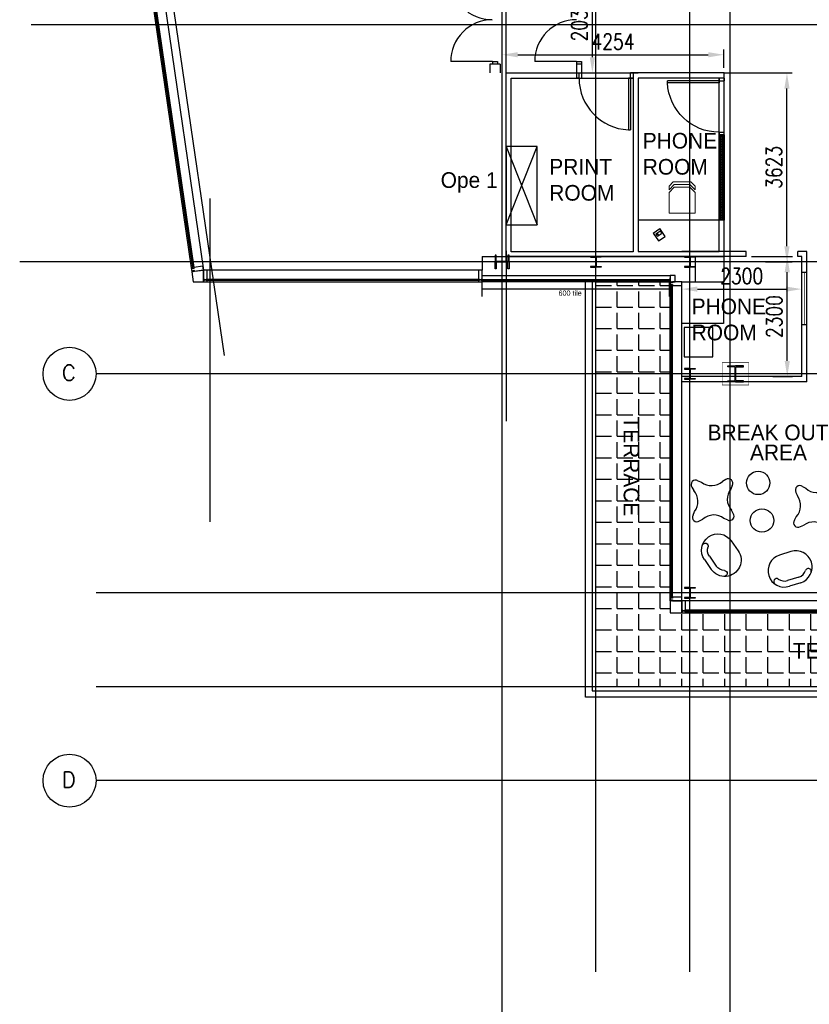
# Model space of a CAD drawing. Header units: millimetres. Extents: x -312551 to 250764, y -35891 to 59426.
# Tile 109 of 256: x -124935 to -109794, y 24122 to 42999. Entities that reach past the tile are written whole.
import ezdxf
from ezdxf.enums import TextEntityAlignment as Align

# ---------------------------------------------------------------- set-up
doc = ezdxf.new("R2010")
doc.units = ezdxf.units.MM
doc.header["$LTSCALE"] = 2.5
doc.linetypes.add('CUSTOM2', pattern=[0.375, 0.25, -0.125])
for name, color, linetype in [('curtain walling', 7, 'Continuous'), ('FO-00 - FURN$0$FURNITURE', 22, 'Continuous'), ('FO-01- FURN$0$FURNITURE', 22, 'Continuous'), ('Furn-outline', 7, 'Continuous'), ('GLAZING', 1, 'Continuous'), ('NF ARCH', 4, 'Continuous'), ('NF-AS BUILT', 7, 'Continuous'), ('NF-BUBBLE', 3, 'Continuous'), ('NF-GRIDS', 252, 'Continuous'), ('NF-SPAN', 150, 'Continuous'), ('NF-Steel columns', 6, 'Continuous'), ('NF-TEXT', 1, 'Continuous'), ('REGUS-FURNITURE', 40, 'Continuous'), ('Service ducts', 2, 'Continuous'), ('TERR TILE 600', 160, 'Continuous'), ('Terrace', 6, 'Continuous'), ('Terracotta Tile', 30, 'Continuous'), ('Text', 7, 'Continuous'), ('WALLS', 7, 'Continuous')]:
    doc.layers.add(name, color=color, linetype=linetype)
doc.styles.add('ROMANS', font='romans.shx', dxfattribs={"width": 0.8})
doc.dimstyles.new('100NFDIM', dxfattribs={"dimscale": 100, "dimtxt": 3, "dimasz": 3, "dimexe": 1, "dimexo": 1, "dimgap": 1, "dimtad": 1, "dimdec": 0, "dimdsep": 46, "dimtxsty": 'ROMANS', "dimcen": 3, "dimclrd": 4, "dimclre": 4, "dimclrt": 1, "dimaunit": 1, "dimadec": 0, "dimazin": 0, "dimtfac": 1, "dimtdec": 0, "dimtmove": 0, "dimatfit": 3, "dimfxl": 0, "dimtolj": 1, "dimarcsym": 0})

# ---------------------------------------------------------------- blocks, each defined once
blk = doc.blocks.new('BUBBLEGRID')
at = {"layer": 'NF-BUBBLE'}
blk.add_circle((-678, 0), 678, dxfattribs=at)
at = {"layer": 'NF-BUBBLE', "color": 1, "style": 'ROMANS'}
blk.add_attdef('888', text='', height=400, dxfattribs=at).set_placement((-698, -173), align=Align.CENTER)
blk = doc.blocks.new('254')
at = {"layer": 'NF-Steel columns', "color": 2, "linetype": 'Continuous'}
for points in [[(4507, -25241), (4378, -25241), (4378, -25220), (4488, -25220, 0.414214), (4501, -25208), (4501, -25007, 0.414214), (4488, -24995), (4378, -24995), (4378, -24974), (4507, -24974)], [(4507, -25241), (4637, -25241), (4637, -25220), (4527, -25220, -0.414214), (4514, -25208), (4514, -25007, -0.414214), (4527, -24995), (4637, -24995), (4637, -24974), (4507, -24974)]]:
    blk.add_lwpolyline(points, format="xyb", dxfattribs=at)
blk = doc.blocks.new('305')
at = {"layer": 'NF-Steel columns', "color": 2, "linetype": 'Continuous'}
for points in [[(0, -152), (-156, -152), (-156, -132), (-19, -132, 0.414214), (-7, -119), (-7, 119, 0.414214), (-19, 132), (-156, 132), (-156, 153), (0, 153)], [(0, -152), (149, -152), (149, -132), (19, -132, -0.414214), (7, -119), (7, 119, -0.414214), (19, 132), (149, 132), (149, 153), (0, 153)]]:
    blk.add_lwpolyline(points, format="xyb", dxfattribs=at)
blk = doc.blocks.new('FO-01- FURN$0$NAUGHT')
for p, q in [((314, 314), (543, 314)), ((314, 200), (543, 200)), ((314, -314), (543, -314))]:
    blk.add_line(p, q)
for centre, radius, start, end in [((314, 0), 314, 90, 270), ((110, 154), 57.1, 140.7402, 320.7402), ((314, 0), 200, 90, 143.6659), ((543, 0), 314, 270, 90), ((543, 0), 200, 36.3341, 90), ((747, 154), 57.1, 219.2598, 39.2598)]:
    blk.add_arc(centre, radius, start, end)
blk = doc.blocks.new('breakout area')
at = {"layer": 'FO-01- FURN$0$FURNITURE'}
for p, q in [((99256, 41577), (99244, 41505)), ((99256, 41577), (99244, 41505)), ((99421, 41607), (99457, 41545)), ((98953, 41137), (99016, 41173)), ((99861, 41304), (99789, 41316)), ((98984, 40972), (99055, 40960)), ((99891, 41139), (99829, 41103)), ((99891, 41139), (99829, 41103)), ((99423, 40669), (99387, 40732)), ((99589, 40700), (99600, 40771)), ((98073, 39950), (98068, 39878)), ((98234, 39996), (98276, 39937)), ((98701, 39736), (98629, 39740)), ((97813, 39484), (97872, 39525)), ((97813, 39484), (97872, 39525)), ((98747, 39574), (98688, 39532)), ((97859, 39322), (97931, 39317)), ((98325, 39062), (98283, 39121)), ((98487, 39108), (98491, 39180)), ((98487, 39108), (98491, 39180))]:
    blk.add_line(p, q, dxfattribs=at)
for centre in [(98452, 40448), (99104, 40134)]:
    blk.add_circle(centre, 224, dxfattribs=at)
for centre, radius, start, end in [((99341, 41575), 85.7, 21.8987, 179.0335), ((99760, 41629), 314, 195.5336, 275.3987), ((98931, 41476), 314, 285.5336, 5.3987), ((99859, 41219), 85.7, 291.8987, 89.0335), ((98985, 41057), 85.7, 111.8987, 269.0335), ((99913, 40800), 314, 105.5336, 185.3987), ((99084, 40647), 314, 15.5336, 95.3987), ((99503, 40701), 85.7, 201.8987, 359.0335), ((98158, 39956), 85.7, 27.2831, 184.4178), ((97760, 39819), 314, 290.9179, 10.783), ((98570, 40049), 314, 200.9179, 280.783), ((98707, 39650), 85.7, 297.2831, 94.4178), ((97852, 39407), 85.7, 117.2831, 274.4178), ((98800, 39239), 314, 110.9179, 190.783), ((97990, 39009), 314, 20.9179, 100.783), ((98401, 39101), 85.7, 207.2831, 4.4178)]:
    blk.add_arc(centre, radius, start, end, dxfattribs=at)
at = {"layer": 'FO-01- FURN$0$FURNITURE', "rotation": 256.1571750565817}
blk.add_blockref('FO-01- FURN$0$NAUGHT', (100279, 40525), dxfattribs=at)
at = {"layer": 'FO-01- FURN$0$FURNITURE', "extrusion": (0, 0, -1), "zscale": -0.9999999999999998, "rotation": 176.5588557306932}
blk.add_blockref('FO-01- FURN$0$NAUGHT', (-98836, 39096), dxfattribs=at)
blk = doc.blocks.new('VENDING')
at = {"layer": 'FO-00 - FURN$0$FURNITURE'}
blk.add_lwpolyline([(97836, 34878), (98399, 34878), (98399, 35429), (97836, 35429)], close=True, dxfattribs=at)
at = {"layer": 'FO-00 - FURN$0$FURNITURE', "elevation": 0}
blk.add_lwpolyline([(98475, 35473), (99275, 35473), (99275, 34673), (98475, 34673)], close=True, dxfattribs=at)
blk = doc.blocks.new('Door')
at = {"layer": 'REGUS-FURNITURE'}
for p, q in [((0, 0), (0.1, 0)), ((0, 0), (0, -0.05)), ((0.1, 0), (0.1, -0.09)), ((0.1, -0.05), (0, -0.05)), ((0.1, -0.05), (1.09, -0.05)), ((0.1, -0.09), (1.09, -0.09)), ((1.09, -0.09), (1.09, -0.05)), ((0.1, -1.036), (0, -1.036)), ((0, -1.086), (0, -1.036)), ((0, -1.086), (0.1, -1.086)), ((0.1, -1.036), (0.1, -1.086))]:
    blk.add_line(p, q, dxfattribs=at)
blk.add_arc((0.1, -0.045), 0.991, 270, 357.3974, dxfattribs=at)
blk = doc.blocks.new('FO-01- FURN$0$A$C41051455')
at = {"linetype": 'Continuous', "lineweight": 0}
for p in [(0, 500), (400, 0)]:
    blk.add_line(p, (0, 0), dxfattribs=at)
at = {"lineweight": 0}
for p, q in [((400, 500), (0, 500)), ((400, 500), (500, 400)), ((550, 400), (450, 500)), ((450, 500), (520, 500)), ((500, 400), (500, 100)), ((600, 420), (520, 500)), ((550, 100), (550, 400)), ((600, 80), (600, 420)), ((400, 0), (500, 100)), ((450, 0), (550, 100)), ((520, 0), (600, 80)), ((450, 0), (520, 0))]:
    blk.add_line(p, q, dxfattribs=at)
blk = doc.blocks.new('*D260')
at = {"color": 4, "lineweight": -2, "ltscale": 500000}
for p, q in [((-111431, 41978), (-110123, 41978)), ((-110223, 38655), (-110223, 41678)), ((-110633, 38355), (-110123, 38355))]:
    blk.add_line(p, q, dxfattribs=at)
at = {"color": 4, "ltscale": 500000}
for points in [[(-110273, 41678), (-110173, 41678), (-110223, 41978)], [(-110273, 38655), (-110173, 38655), (-110223, 38355)]]:
    blk.add_solid(points, dxfattribs=at)
at = {"layer": 'Defpoints', "color": 0, "ltscale": 500000}
for p in [(-111531, 41978), (-110223, 41978), (-110733, 38355)]:
    blk.add_point(p, dxfattribs=at)
at = {"color": 1, "ltscale": 500000, "insert": (-110473, 40167), "char_height": 300, "attachment_point": 5, "rotation": 90, "style": 'ROMANS'}
blk.add_mtext('\\A1;3623', dxfattribs=at)
blk = doc.blocks.new('*D261')
at = {"color": 4, "lineweight": -2, "ltscale": 500000}
for p, q in [((-115685, 42328), (-115685, 42427)), ((-115385, 42327), (-111731, 42327)), ((-111431, 42078), (-111431, 42427))]:
    blk.add_line(p, q, dxfattribs=at)
at = {"color": 4, "ltscale": 500000}
for points in [[(-115385, 42377), (-115385, 42277), (-115685, 42327)], [(-111731, 42377), (-111731, 42277), (-111431, 42327)]]:
    blk.add_solid(points, dxfattribs=at)
at = {"layer": 'Defpoints', "color": 0, "ltscale": 500000}
for p in [(-111431, 42327), (-115685, 42228), (-111431, 41978)]:
    blk.add_point(p, dxfattribs=at)
at = {"color": 1, "ltscale": 500000, "insert": (-113558, 42577), "char_height": 300, "attachment_point": 5, "style": 'ROMANS'}
blk.add_mtext('\\A1;4254', dxfattribs=at)
blk = doc.blocks.new('*D262')
at = {"color": 4, "lineweight": -2, "ltscale": 500000}
for p, q in [((-114351, 44009), (-113854, 44009)), ((-113954, 42278), (-113954, 43709)), ((-114351, 41978), (-113854, 41978))]:
    blk.add_line(p, q, dxfattribs=at)
at = {"color": 4, "ltscale": 500000}
for points in [[(-114004, 43709), (-113904, 43709), (-113954, 44009)], [(-114004, 42278), (-113904, 42278), (-113954, 41978)]]:
    blk.add_solid(points, dxfattribs=at)
at = {"layer": 'Defpoints', "color": 0, "ltscale": 500000}
for p in [(-114451, 44009), (-113954, 44009), (-114451, 41978)]:
    blk.add_point(p, dxfattribs=at)
at = {"color": 1, "ltscale": 500000, "insert": (-114204, 42994), "char_height": 300, "attachment_point": 5, "rotation": 90, "style": 'ROMANS'}
blk.add_mtext('\\A1;2031', dxfattribs=at)
blk = doc.blocks.new('*D342')
at = {"color": 4, "lineweight": -2, "ltscale": 500000}
for p, q in [((-112240, 37882), (-112240, 37934)), ((-111940, 37834), (-110240, 37834)), ((-109940, 37875), (-109940, 37934))]:
    blk.add_line(p, q, dxfattribs=at)
at = {"color": 4, "ltscale": 500000}
for points in [[(-111940, 37884), (-111940, 37784), (-112240, 37834)], [(-110240, 37884), (-110240, 37784), (-109940, 37834)]]:
    blk.add_solid(points, dxfattribs=at)
at = {"layer": 'Defpoints', "color": 0, "ltscale": 500000}
for p in [(-112240, 37782), (-109940, 37834), (-109940, 37775)]:
    blk.add_point(p, dxfattribs=at)
at = {"color": 1, "ltscale": 500000, "insert": (-111090, 38084), "char_height": 300, "attachment_point": 5, "style": 'ROMANS'}
blk.add_mtext('\\A1;2300', dxfattribs=at)
blk = doc.blocks.new('*D344')
at = {"color": 4, "lineweight": -2, "ltscale": 500000}
for p, q in [((-110905, 38457), (-110117, 38457)), ((-110217, 36457), (-110217, 38157)), ((-110492, 36157), (-110117, 36157))]:
    blk.add_line(p, q, dxfattribs=at)
at = {"color": 4, "ltscale": 500000}
for points in [[(-110267, 38157), (-110167, 38157), (-110217, 38457)], [(-110267, 36457), (-110167, 36457), (-110217, 36157)]]:
    blk.add_solid(points, dxfattribs=at)
at = {"layer": 'Defpoints', "color": 0, "ltscale": 500000}
for p in [(-111005, 38457), (-110217, 38457), (-110592, 36157)]:
    blk.add_point(p, dxfattribs=at)
at = {"color": 1, "ltscale": 500000, "insert": (-110467, 37307), "char_height": 300, "attachment_point": 5, "rotation": 90, "style": 'ROMANS'}
blk.add_mtext('\\A1;2300', dxfattribs=at)

msp = doc.modelspace()

# ---------------------------------------------------------------- hatches: boundary and pattern name
at = {"ltscale": 500000}
h = msp.add_hatch(dxfattribs=at)
h.set_pattern_fill('BRASS', color=8, scale=5, style=0)
h.set_pattern_definition([(0, (-207992.777, 0), (0, 31.75), []), (0, (-207992.777, 15.875), (0, 31.75), [15.875, -7.9375])])
h.paths.add_polyline_path([(-111423.5, 40792.2), (-111523.5, 40792.2), (-111523.5, 39156.7), (-111423.5, 39156.7)])
at = {"layer": 'Terrace'}
h = msp.add_hatch(dxfattribs=at)
h.set_pattern_fill('ANGLE', color=8, scale=1500, style=0)
h.set_pattern_definition([(0, (-2279514.5, -4242199.36), (0, 412.5), [300, -112.5]), (90, (-2279514.5, -4242199.36), (-412.5, 3e-14), [300, -112.5])])
h.paths.add_polyline_path([(-113885, 37975.1), (-112465, 37975.1), (-112465, 31629.5), (-105060, 31629.5), (-105060, 30209.5), (-113885, 30209.5)])

# ---------------------------------------------------------------- linework, layer by layer
at = {"color": 8}
for p, q in [((-122830.3, 49035.2), (-121017.4, 36558.7)), ((-116065, 38092.6), (-112465, 38092.6)), ((-112465, 38012.6), (-116065, 38012.6))]:
    msp.add_line(p, q, dxfattribs=at)
at = {"color": 8, "ltscale": 500000}
msp.add_line((-115610, 38570), (-115610, 35300), dxfattribs=at)
for points in [[(-113173.5, 38456.7), (-111423.5, 38456.7), (-111423.5, 41978.2), (-113173.5, 41978.2)], [(-111983.4, 37975.6), (-111423.5, 37976), (-111423.5, 38456.7)]]:
    msp.add_lwpolyline(points, dxfattribs=at)
for points in [[(-111523.5, 38556.7), (-111523.5, 41878.2), (-113073.5, 41878.2), (-113073.5, 38556.7)], [(-111523.5, 40792.2), (-111423.5, 40792.2), (-111423.5, 39156.7), (-111523.5, 39156.7)]]:
    msp.add_lwpolyline(points, close=True, dxfattribs=at)
at = {"layer": 'curtain walling', "color": 8}
for p, q in [((-112365, 38092.6), (-112465, 38092.6)), ((-112465, 38092.6), (-112465, 37975.6)), ((-112465, 37975.6), (-112365, 37975.6)), ((-112365, 37975.6), (-112365, 38092.6))]:
    msp.add_line(p, q, dxfattribs=at)
for points in [[(-121610.4, 38171.4), (-121613.7, 38193.6), (-121588.9, 38197.2), (-121585.7, 38175), (-121412.5, 38200.1), (-121423.3, 38274.3), (-121596.5, 38249.2), (-121593.2, 38226.9), (-121618, 38223.3), (-121621.2, 38245.6), (-121646, 38242), (-121635.2, 38167.8), (-121610.4, 38171.4)], [(-121337.5, 38000.1), (-121360, 38000.1), (-121360, 38025.1), (-121337.5, 38025.1), (-121337.5, 38200.1), (-121412.5, 38200.1), (-121412.5, 38025.1), (-121390, 38025.1), (-121390, 38000.1), (-121412.5, 38000.1), (-121412.5, 37975.1), (-121337.5, 37975.1), (-121337.5, 38000.1)], [(-116065, 38000.1), (-116087.5, 38000.1), (-116087.5, 38025.1), (-116065, 38025.1), (-116065, 38200.1), (-116140, 38200.1), (-116140, 38025.1), (-116117.5, 38025.1), (-116117.5, 38000.1), (-116140, 38000.1), (-116140, 37975.1), (-116065, 37975.1), (-116065, 38000.1)], [(-112440, 37900.6), (-112440, 37923.1), (-112415, 37923.1), (-112415, 37900.6), (-112240, 37900.6), (-112240, 37975.6), (-112415, 37975.6), (-112415, 37953.1), (-112440, 37953.1), (-112440, 37975.6), (-112465, 37975.6), (-112465, 37900.6), (-112440, 37900.6)], [(-112440, 31854.5), (-112440, 31877), (-112415, 31877), (-112415, 31854.5), (-112240, 31854.5), (-112240, 31929.5), (-112415, 31929.5), (-112415, 31907), (-112440, 31907), (-112440, 31929.5), (-112465, 31929.5), (-112465, 31854.5), (-112440, 31854.5)], [(-112165, 31654.5), (-112187.5, 31654.5), (-112187.5, 31679.5), (-112165, 31679.5), (-112165, 31854.5), (-112240, 31854.5), (-112240, 31679.5), (-112217.5, 31679.5), (-112217.5, 31654.5), (-112240, 31654.5), (-112240, 31629.5), (-112165, 31629.5), (-112165, 31654.5)]]:
    msp.add_lwpolyline(points, dxfattribs=at)
for points in [[(-121635.2, 38167.8), (-121607.2, 37975.1), (-121412.5, 37975.1), (-121412.5, 38200.1)], [(-112465, 31854.5), (-112465, 31629.5), (-112240, 31629.5), (-112240, 31854.5)]]:
    msp.add_lwpolyline(points, close=True, dxfattribs=at)
at = {"layer": 'FO-01- FURN$0$FURNITURE', "color": 8}
msp.add_lwpolyline([(-111523.5, 38556.7), (-111523.5, 39156.7), (-113073.5, 39156.7), (-113073.5, 38556.7)], close=True, dxfattribs=at)
at = {"layer": 'Furn-outline', "color": 8}
for p, q in [((-112789.4, 38908.7, 0), (-112663.3, 38996.5, 0)), ((-112789.4, 38908.7, 0), (-112683.4, 38756.7, 0)), ((-112736.2, 38895.2, 0), (-112662.4, 38946.7, 0)), ((-112725.9, 38871.9, 0), (-112701.3, 38889.1, 0)), ((-112701.9, 38846, 0), (-112628.1, 38897.5, 0)), ((-112557.3, 38844.5, 0), (-112663.3, 38996.5, 0)), ((-112683.4, 38756.7, 0), (-112557.3, 38844.5, 0))]:
    msp.add_line(p, q, dxfattribs=at)
for centre, radius, start, end in [((-112647.3, 38920.6, 0), 92.5, 195.96549, 233.81478), ((-112622.7, 38937.8, 0), 92.5, 195.96549, 233.81478), ((-112678.1, 38899.2, 0), 50, 358.02024, 71.76003)]:
    msp.add_arc(centre, radius, start, end, dxfattribs=at)
at = {"layer": 'GLAZING', "color": 8}
for p, q in [((-123077.5, 48093.7), (-121646, 38242)), ((-123056, 48119.5), (-121621.2, 38245.6)), ((-123031.2, 48123.1), (-121596.5, 38249.2)), ((-122854.8, 48126), (-121412.5, 38200.1)), ((-116140, 38200.1), (-121337.5, 38200.1)), ((-121337.5, 38025.1), (-116140, 38025.1)), ((-116140, 38000.1), (-121337.5, 38000.1)), ((-121337.5, 37975.1), (-116140, 37975.1)), ((-112465, 31929.5), (-112465, 38047.6)), ((-112465, 31854.5), (-112465, 37900.6)), ((-112440, 31929.5), (-112440, 37900.6)), ((-112415, 31929.5), (-112415, 37900.6)), ((-112240, 31929.5), (-112240, 37900.6)), ((-105060, 31854.5), (-112465, 31854.5)), ((-105135, 31679.5), (-112165, 31679.5)), ((-105135, 31654.5), (-112165, 31654.5)), ((-105135, 31629.5), (-112165, 31629.5))]:
    msp.add_line(p, q, dxfattribs=at)
at = {"layer": 'NF ARCH', "color": 8, "linetype": 'CUSTOM2', "ltscale": 5}
msp.add_line((-115610, 38361.6), (-115610, 41878.2), dxfattribs=at)
at = {"layer": 'NF ARCH', "color": 8}
for p, q in [((-114085, 30009.5), (-114085, 37975.6)), ((-113960, 37975.1), (-113960, 30134.5)), ((-113885, 30209.5), (-113885, 37975.1)), ((-105060, 30209.5), (-113885, 30209.5)), ((-113960, 30134.5), (-105060, 30134.5)), ((-105060, 30009.5), (-114085, 30009.5))]:
    msp.add_line(p, q, dxfattribs=at)
at = {"layer": 'NF-AS BUILT', "color": 8}
for p, q in [((-115610, 41186.7), (-115610, 47835.2)), ((-115870.5, 42198.8), (-116670.5, 42195.9)), ((-115920.5, 42148.8), (-115920.5, 41978.2)), ((-115720.5, 42148.8), (-115920.5, 42148.8)), ((-115870.5, 42198.8), (-115770.5, 42199.2)), ((-115870.5, 42198.8), (-115870.3, 42148.8)), ((-115770.5, 42199.2), (-115770.3, 42149.2)), ((-115720.5, 42148.8), (-115720.5, 41978.2)), ((-114259.5, 42199.2), (-115059.5, 42199.2)), ((-114259.5, 42199.2), (-114159.5, 42199.2)), ((-114259.5, 42199.2), (-114259.5, 42149.2)), ((-114259.5, 42149.6), (-114259.5, 41978.2)), ((-114159.5, 42149.6), (-114259.5, 42149.6)), ((-114159.5, 42199.2), (-114159.5, 42149.2)), ((-114159.5, 42149.6), (-114159.5, 41878.2)), ((-115610, 41978.2), (-114159.5, 41978.2)), ((-115610, 38456.7), (-115610, 41186.7)), ((-115610, 41186.7), (-115610, 41186.7)), ((-111005, 38456.7), (-111005, 38556.7)), ((-110015, 38456.7), (-110015, 38556.7)), ((-111983.4, 38456.7), (-115610, 38456.7))]:
    msp.add_line(p, q, dxfattribs=at)
at = {"layer": 'NF-AS BUILT', "color": 8, "ltscale": 500000}
for p, q in [((-109940, 38156.7), (-109840, 38156.7)), ((-109940, 37156.7), (-109840, 37156.7))]:
    msp.add_line(p, q, dxfattribs=at)
at = {"layer": 'NF-AS BUILT', "color": 8}
for points in [[(-113073.5, 38456.7), (-113073.5, 38456.7), (-115610, 38456.7), (-115610, 41978.2), (-113073.5, 41978.2)], [(-113073.5, 41878.2), (-113073.5, 38556.7)], [(-111005, 38556.7), (-112240, 38556.7)], [(-109840, 36056.3), (-109840, 38556.7), (-110015, 38556.7)], [(-111005, 38456.7), (-112240, 38456.7)], [(-109940, 36156.7), (-109940, 38456.7), (-110015, 38456.7)], [(-109940, 36156.7), (-109940, 36156.7), (-112240, 36156.7)], [(-109840, 36056.3), (-109840, 36056.3), (-112240, 36056.7)]]:
    msp.add_lwpolyline(points, dxfattribs=at)
msp.add_lwpolyline([(-113173.5, 38545.7), (-115510, 38545.7), (-115510, 41878.2), (-113173.5, 41878.2)], close=True, dxfattribs=at)
at = {"layer": 'NF-AS BUILT', "color": 8, "ltscale": 500000, "const_width": 10}
msp.add_lwpolyline([(-109890, 38156.7), (-109890, 37156.7)], dxfattribs=at)
at = {"layer": 'NF-AS BUILT', "color": 8, "const_width": 10}
msp.add_lwpolyline([(-111465, 36422), (-110955, 36422), (-110955, 35997), (-111465, 35997)], close=True, dxfattribs=at)
at = {"layer": 'NF-AS BUILT', "color": 8}
for centre, start, end in [((-115876.3, 43798.8), 180.20727, 270.20727), ((-115870.5, 42198.8), 90.20727, 180.20727), ((-114259.5, 42199.2), 90, 180)]:
    msp.add_arc(centre, 800, start, end, dxfattribs=at)
at = {"layer": 'NF-GRIDS', "color": 8}
for p, q in [((-115685, -27784), (-115685, 58409.3)), ((-113885, 24746.9), (-113885, 58409.3)), ((-112085, 24746.9), (-112085, 58409.3)), ((-111310, -27784), (-111310, 58409.3)), ((-109478.8, 42899.5), (-124713.2, 42899.5)), ((-109473.9, 42899.6), (-124708.3, 42899.6)), ((-121281.5, 33370.6), (-121281.5, 39572.6)), ((-109473.9, 38355.1), (-124935.4, 38355.1)), ((-43443, 36209.5), (-123470.9, 36209.5)), ((-88010, 32009.5), (-123470.9, 32009.5)), ((-79247.7, 30209.5), (-123470.9, 30209.5)), ((-43443, 28409.5), (-123470.9, 28409.5))]:
    msp.add_line(p, q, dxfattribs=at)
at = {"layer": 'NF-Steel columns', "color": 8}
for points in [[(-113885, 38456.7), (-113986.6, 38456.7), (-113986.6, 38445.7), (-113899.3, 38445.7, -0.4142136), (-113888.6, 38435), (-113888.6, 38275.2, -0.4142136), (-113899.3, 38264.5), (-113986.6, 38264.5), (-113986.6, 38253.5), (-113885, 38253.5)], [(-113885, 38456.7), (-113783.4, 38456.7), (-113783.4, 38445.7), (-113870.6, 38445.7, 0.4142136), (-113881.3, 38435), (-113881.3, 38275.2, 0.4142136), (-113870.6, 38264.5), (-113783.4, 38264.5), (-113783.4, 38253.5), (-113885, 38253.5)], [(-112085, 38456.7), (-112186.6, 38456.7), (-112186.6, 38445.7), (-112099.3, 38445.7, -0.4142136), (-112088.6, 38435), (-112088.6, 38275.2, -0.4142136), (-112099.3, 38264.5), (-112186.6, 38264.5), (-112186.6, 38253.5), (-112085, 38253.5)], [(-112085, 38456.7), (-111983.4, 38456.7), (-111983.4, 38445.7), (-112070.6, 38445.7, 0.4142136), (-112081.3, 38435), (-112081.3, 38275.2, 0.4142136), (-112070.6, 38264.5), (-111983.4, 38264.5), (-111983.4, 38253.5), (-112085, 38253.5)], [(-112085, 36311.1), (-112186.6, 36311.1), (-112186.6, 36300.1), (-112099.3, 36300.1, -0.4142136), (-112088.6, 36289.4), (-112088.6, 36129.6, -0.4142136), (-112099.3, 36118.9), (-112186.6, 36118.9), (-112186.6, 36107.9), (-112085, 36107.9)], [(-112085, 36311.1), (-111983.4, 36311.1), (-111983.4, 36300.1), (-112070.6, 36300.1, 0.4142136), (-112081.3, 36289.4), (-112081.3, 36129.6, 0.4142136), (-112070.6, 36118.9), (-111983.4, 36118.9), (-111983.4, 36107.9), (-112085, 36107.9)], [(-112085, 32111.1), (-112186.6, 32111.1), (-112186.6, 32100.1), (-112099.3, 32100.1, -0.4142136), (-112088.6, 32089.4), (-112088.6, 31929.6, -0.4142136), (-112099.3, 31918.9), (-112186.6, 31918.9), (-112186.6, 31907.9), (-112085, 31907.9)], [(-112085, 32111.1), (-111983.4, 32111.1), (-111983.4, 32100.1), (-112070.6, 32100.1, 0.4142136), (-112081.3, 32089.4), (-112081.3, 31929.6, 0.4142136), (-112070.6, 31918.9), (-111983.4, 31918.9), (-111983.4, 31907.9), (-112085, 31907.9)]]:
    msp.add_lwpolyline(points, format="xyb", dxfattribs=at)
at = {"layer": 'Service ducts', "color": 8}
msp.add_lwpolyline([(-115610, 39065.7), (-115010, 39065.7), (-115010, 40565.7), (-115610, 40565.7), (-115610, 39065.7), (-115010, 40565.7), (-115610, 40565.7), (-115010, 39065.7)], dxfattribs=at)
at = {"layer": 'TERR TILE 600', "color": 8}
for p, q in [((-116065, 37691.6), (-116065, 37975.1)), ((-112473, 37691.6), (-112473, 37975.1)), ((-112473, 37831.4), (-116065, 37831.4))]:
    msp.add_line(p, q, dxfattribs=at)
at = {"layer": 'Terrace', "color": 8}
msp.add_lwpolyline([(-113885, 37975.1), (-112465, 37975.1), (-112465, 31629.5), (-105060, 31629.5), (-105060, 30209.5), (-113885, 30209.5)], close=True, dxfattribs=at)
at = {"layer": 'Terracotta Tile', "color": 8}
for points in [[(-116065, 37990.1), (-115473, 37990.1), (-115473, 37975.1), (-116065, 37975.1)], [(-115465, 37990.1), (-114873, 37990.1), (-114873, 37975.1), (-115465, 37975.1)], [(-114865, 37990.1), (-114273, 37990.1), (-114273, 37975.1), (-114865, 37975.1)], [(-114265, 37990.1), (-113673, 37990.1), (-113673, 37975.1), (-114265, 37975.1)], [(-113665, 37990.1), (-113073, 37990.1), (-113073, 37975.1), (-113665, 37975.1)], [(-113065, 37990.1), (-112473, 37990.1), (-112473, 37975.1), (-113065, 37975.1)]]:
    msp.add_lwpolyline(points, close=True, dxfattribs=at)
at = {"layer": 'WALLS', "color": 8}
for p, q in [((-116065, 38456.7), (-111983.4, 38456.7)), ((-116065, 38456.7), (-116065, 38200.1)), ((-111983.4, 38456.7), (-111983.4, 37975.6)), ((-112085, 37975.6), (-112085, 38253.5)), ((-116065, 37975.1), (-116065, 38025.1)), ((-112240, 37975.6), (-111983.4, 37975.6))]:
    msp.add_line(p, q, dxfattribs=at)

# ---------------------------------------------------------------- block references
at = {"layer": 'FO-01- FURN$0$FURNITURE', "color": 8, "rotation": 89.9979007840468}
msp.add_blockref('FO-01- FURN$0$A$C41051455', (-111983.5, 39289.2), dxfattribs=at)
at = {"layer": 'NF ARCH', "color": 8}
for name, p, rotation in [('VENDING', (-76767.2, -61298.9, 0), 90), ('breakout area', (-196680.3, 96958.1), 301.4796966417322)]:
    msp.add_blockref(name, p, dxfattribs=dict(at, rotation=rotation))
at = {"layer": 'NF-AS BUILT', "color": 8, "xscale": 1000, "yscale": 1000, "zscale": 1000, "rotation": 270}
msp.add_blockref('Door', (-113173.5, 41978.2), dxfattribs=at)
at = {"layer": 'NF-AS BUILT', "color": 8, "xscale": -1000, "yscale": 1000, "zscale": 1000}
msp.add_blockref('Door', (-111423.5, 41878.2), dxfattribs=at)
at = {"layer": 'NF-GRIDS', "color": 8, "xscale": 0.75, "yscale": 0.75, "zscale": 0.75}
for p, values in [((-123470.9, 36209.5), {'888': 'C'}), ((-123470.9, 28409.5), {'888': 'D'})]:
    msp.add_blockref('BUBBLEGRID', p, dxfattribs=at).add_auto_attribs(values)
at = {"layer": 'NF-SPAN', "color": 8, "xscale": -1}
msp.add_blockref('305', (-111210, 36209.5), dxfattribs=at)
at = {"layer": 'NF-Steel columns', "color": 8, "rotation": 90}
msp.add_blockref('254', (-140792.5, 33847.6), dxfattribs=at)

# ---------------------------------------------------------------- texts
at = {"layer": 'NF-TEXT', "color": 8}
for s, p in [('BREAK OUT', (-111743.9, 34935.2)), ('AREA', (-110931.2, 34552.4))]:
    msp.add_text(s, height=300, dxfattribs=at).set_placement(p)
at = {"layer": 'NF-TEXT', "color": 8, "char_height": 300, "width": 2089.638, "attachment_point": 1}
for s, insert in [('PHONE ROOM', (-112988, 40828.8)), ('PRINT ROOM', (-114780.4, 40330)), ('PHONE ROOM', (-112049.8, 37652))]:
    msp.add_mtext(s, dxfattribs=dict(at, insert=insert))
at = {"layer": 'Service ducts', "color": 8, "insert": (-116862.9, 40074.6), "char_height": 300, "width": 3421.538, "attachment_point": 1}
msp.add_mtext('Ope 1', dxfattribs=at)
at = {"layer": 'TERR TILE 600', "color": 8, "insert": (-114603.3, 37807), "char_height": 100, "width": 524, "attachment_point": 1}
msp.add_mtext('600 tile', dxfattribs=at)
at = {"layer": 'Text', "color": 8}
msp.add_text('TERRACE', height=300, rotation=270, dxfattribs=at).set_placement((-113354.1, 35393.7))
msp.add_text('TERRACE', height=300, dxfattribs=at).set_placement((-110111.8, 30750.6))

# ---------------------------------------------------------------- dimensions: what is measured, and where the dimension line sits
at = {"ltscale": 500000}
for base, p1, p2, picture, middle in [((-113953.5, 44009.5), (-114451.2, 41978.2), (-114451.2, 44009.5), '*D262', (-114203.5, 42993.8)), ((-110222.6, 41978.2), (-110732.7, 38355.1), (-111530.8, 41978.2), '*D260', (-110472.6, 40166.6)), ((-110217, 38456.8), (-110591.7, 36156.7), (-111005, 38456.8), '*D344', (-110467, 37306.7))]:
    dim = msp.add_linear_dim(base=base, p1=p1, p2=p2, angle=90, dimstyle='100NFDIM', dxfattribs=at)
    dim.commit()
    dim.dimension.update_dxf_attribs({"geometry": picture, "text_midpoint": middle})
for base, p1, p2, picture, middle in [((-111430.8, 42326.9), (-115685, 42227.9), (-111430.8, 41978.2), '*D261', (-113557.9, 42576.9)), ((-109940, 37834.3), (-112240, 37781.5), (-109940, 37775.2), '*D342', (-111090, 38084.3))]:
    dim = msp.add_linear_dim(base=base, p1=p1, p2=p2, dimstyle='100NFDIM', dxfattribs=at)
    dim.commit()
    dim.dimension.update_dxf_attribs({"geometry": picture, "text_midpoint": middle})

doc.saveas('drawing.dxf')
